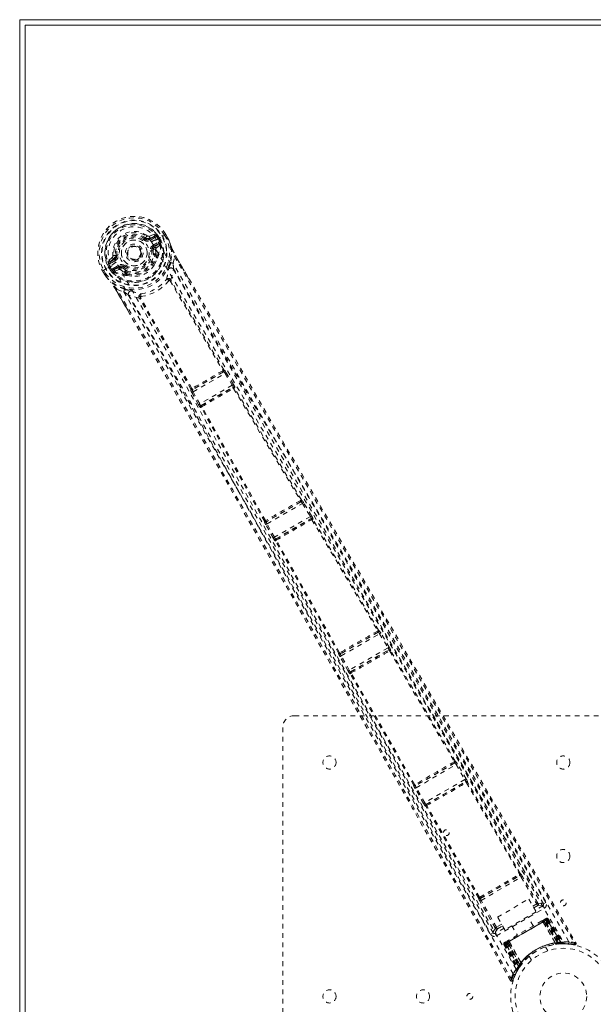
# Model space of a CAD drawing. Header units: inches. Extents: x 13.9 to 73.4, y 17.6 to 59.4.
# Tile 2 of 6: x 13.9 to 26.2, y 38.3 to 59.4. Entities that reach past the tile are written whole.
import ezdxf

# ---------------------------------------------------------------- set-up
doc = ezdxf.new("R2010")
doc.units = ezdxf.units.IN
doc.header["$MEASUREMENT"] = 0
doc.linetypes.add('SLD-Dashed', pattern=[0.075, 0.05, -0.025])
doc.linetypes.add('SLD-Solid', pattern=[0])

msp = doc.modelspace()

# ---------------------------------------------------------------- linework, layer by layer
at = {"color": 7, "linetype": 'SLD-Solid', "lineweight": 15}
for p, q in [((13.886, 59.364), (73.386, 59.364)), ((13.886, 17.614), (13.886, 59.364)), ((14.004, 17.732), (14.004, 59.246)), ((14.004, 59.246), (73.268, 59.246)), ((14.004, 59.246), (14.004, 17.732)), ((73.268, 59.246), (14.004, 59.246))]:
    msp.add_line(p, q, dxfattribs=at)
at = {"color": 7, "linetype": 'SLD-Dashed', "lineweight": 0}
for p, q in [((16.614, 54.746), (16.578, 54.699)), ((16.652, 54.691), (16.763, 54.731)), ((16.771, 54.778), (16.656, 54.739)), ((16.763, 54.731), (16.662, 54.673)), ((16.814, 54.661), (16.96, 54.745)), ((16.96, 54.745), (17.006, 54.772)), ((17.022, 54.692), (16.984, 54.759)), ((17.009, 54.774), (17.006, 54.772)), ((17.047, 54.704), (17.008, 54.773)), ((17.009, 54.774), (17.048, 54.706)), ((16.564, 54.679), (16.578, 54.699)), ((16.578, 54.699), (16.584, 54.694)), ((16.652, 54.691), (16.662, 54.673)), ((16.778, 54.706), (16.677, 54.647)), ((16.738, 54.542), (16.85, 54.606)), ((16.753, 54.516), (16.865, 54.58)), ((16.765, 54.494), (16.753, 54.516)), ((16.865, 54.58), (16.765, 54.494)), ((16.806, 54.483), (16.895, 54.56)), ((16.814, 54.661), (16.814, 54.661)), ((16.848, 54.68), (16.853, 54.683)), ((16.886, 54.614), (16.848, 54.68)), ((16.848, 54.68), (16.848, 54.68)), ((16.888, 54.621), (16.853, 54.683)), ((16.878, 54.698), (16.914, 54.635)), ((16.893, 54.6), (16.886, 54.614)), ((16.915, 54.634), (16.888, 54.621)), ((16.888, 54.62), (16.893, 54.6)), ((16.888, 54.62), (16.898, 54.596)), ((16.899, 54.574), (16.895, 54.56)), ((16.895, 54.56), (16.895, 54.56)), ((16.895, 54.56), (16.895, 54.56)), ((16.899, 54.574), (16.899, 54.578)), ((16.899, 54.574), (16.899, 54.574)), ((16.914, 54.635), (16.915, 54.634)), ((17.046, 54.706), (17.07, 54.661)), ((17.048, 54.706), (17.048, 54.706)), ((17.07, 54.665), (17.073, 54.661)), ((15.939, 54.33), (15.963, 54.333)), ((16.467, 54.467), (16.472, 54.458)), ((16.472, 54.458), (16.478, 54.445)), ((16.738, 54.431), (16.709, 54.427)), ((16.746, 54.335), (16.738, 54.431)), ((16.799, 54.305), (16.78, 54.339)), ((16.801, 54.348), (16.793, 54.45)), ((16.82, 54.314), (16.801, 54.348)), ((17.169, 54.158), (17.195, 54.305)), ((17.22, 54.321), (17.507, 53.824)), ((15.854, 54.107), (15.728, 54.034)), ((15.865, 54.282), (15.774, 54.202)), ((15.82, 54.087), (15.815, 54.084)), ((15.815, 54.084), (15.852, 54.023)), ((15.819, 54.186), (15.909, 54.262)), ((15.919, 54.244), (15.819, 54.186)), ((15.859, 54.021), (15.82, 54.087)), ((15.934, 54.219), (15.834, 54.16)), ((15.854, 54.107), (15.854, 54.107)), ((15.884, 54.048), (15.995, 54.113)), ((15.899, 54.022), (16.01, 54.087)), ((15.909, 54.262), (15.919, 54.244)), ((16.023, 54.065), (16.01, 54.087)), ((16.828, 54.291), (16.828, 54.269)), ((15.662, 53.996), (15.659, 53.994)), ((15.659, 53.994), (15.698, 53.927)), ((15.66, 53.995), (15.7, 53.927)), ((15.708, 54.023), (15.662, 53.996)), ((15.685, 54.009), (15.724, 53.942)), ((15.698, 53.927), (15.698, 53.927)), ((15.728, 54.034), (15.708, 54.023)), ((15.723, 53.887), (15.725, 53.883)), ((15.826, 54.007), (15.79, 54.069)), ((15.827, 54.006), (15.826, 54.007)), ((15.852, 54.022), (15.827, 54.006)), ((15.852, 54.022), (15.867, 54.008)), ((15.867, 54.008), (15.859, 54.021)), ((15.883, 53.991), (15.888, 53.99)), ((15.888, 53.99), (15.901, 53.986)), ((16.023, 54.065), (15.899, 54.022)), ((16.012, 54.025), (15.901, 53.986)), ((16.091, 54.057), (16.071, 54.068)), ((16.109, 54.081), (16.091, 54.057)), ((16.091, 54.057), (16.17, 54.002)), ((16.151, 53.928), (16.132, 53.961)), ((16.151, 53.975), (16.17, 53.942)), ((16.187, 53.899), (16.167, 53.909)), ((15.838, 53.749), (15.826, 53.763)), ((17.103, 53.781), (17.102, 53.782)), ((17.103, 53.781), (18.23, 51.868)), ((17.119, 53.807), (17.119, 53.807)), ((18.251, 51.878), (17.124, 53.79)), ((16.249, 53.059), (15.945, 53.585)), ((15.971, 53.599), (16.112, 53.547)), ((16.441, 53.416), (16.441, 53.416)), ((17.546, 51.47), (16.453, 53.403)), ((16.471, 53.417), (16.472, 53.417)), ((17.565, 51.484), (16.472, 53.417)), ((18.245, 51.837), (17.584, 51.455)), ((17.595, 51.41), (18.279, 51.805)), ((18.227, 51.861), (18.227, 51.861)), ((18.241, 51.836), (18.245, 51.837)), ((18.256, 51.879), (18.251, 51.878)), ((18.279, 51.805), (18.433, 51.554)), ((18.305, 51.82), (18.289, 51.844)), ((18.459, 51.569), (18.305, 51.82)), ((17.543, 51.467), (17.546, 51.47)), ((17.569, 51.396), (17.556, 51.421)), ((17.709, 51.136), (17.569, 51.396)), ((17.584, 51.455), (17.587, 51.458)), ((17.735, 51.151), (17.595, 51.41)), ((18.433, 51.554), (17.735, 51.151)), ((17.765, 51.116), (18.449, 51.511)), ((18.449, 51.511), (18.441, 51.502)), ((18.454, 51.483), (18.454, 51.483)), ((18.481, 51.491), (18.489, 51.5)), ((17.765, 51.078), (17.754, 51.076)), ((17.776, 51.118), (17.765, 51.116)), ((19.901, 49.059), (19.162, 48.632)), ((19.899, 49.059), (19.901, 49.059)), ((19.912, 49.101), (19.909, 49.1)), ((20.128, 48.761), (19.958, 49.041)), ((19.176, 48.588), (19.932, 49.025)), ((19.932, 49.025), (20.102, 48.745)), ((19.12, 48.644), (19.122, 48.646)), ((19.162, 48.632), (19.163, 48.634)), ((20.102, 48.745), (19.333, 48.301)), ((19.361, 48.265), (20.119, 48.703)), ((20.119, 48.703), (20.115, 48.698)), ((20.135, 48.677), (21.542, 46.306)), ((20.156, 48.687), (20.16, 48.693)), ((21.562, 46.316), (20.156, 48.687)), ((19.307, 48.287), (19.149, 48.574)), ((19.333, 48.301), (19.176, 48.588)), ((19.357, 48.226), (19.35, 48.225)), ((20.707, 45.822), (19.357, 48.226)), ((19.368, 48.266), (19.361, 48.265)), ((20.726, 45.835), (19.375, 48.239)), ((21.563, 46.316), (21.562, 46.316)), ((21.553, 46.275), (20.747, 45.81)), ((20.763, 45.767), (21.582, 46.24)), ((21.547, 46.273), (21.547, 46.273)), ((21.551, 46.275), (21.553, 46.275)), ((21.582, 46.24), (21.763, 45.937)), ((21.789, 45.952), (21.608, 46.255)), ((21.763, 45.937), (20.935, 45.459)), ((20.962, 45.423), (21.78, 45.895)), ((21.775, 45.889), (21.774, 45.889)), ((21.78, 45.895), (21.778, 45.891)), ((21.818, 45.88), (21.821, 45.884)), ((23.199, 43.518), (21.818, 45.88)), ((20.706, 45.821), (20.707, 45.822)), ((20.909, 45.444), (20.737, 45.752)), ((20.747, 45.81), (20.748, 45.811)), ((20.752, 45.813), (20.752, 45.814)), ((20.935, 45.459), (20.763, 45.767)), ((21.798, 45.87), (23.18, 43.508)), ((20.956, 45.382), (20.951, 45.382)), ((22.311, 43.006), (20.956, 45.382)), ((20.967, 45.423), (20.962, 45.423)), ((20.971, 45.425), (20.971, 45.425)), ((22.33, 43.018), (20.975, 45.395)), ((19.761, 44.489), (31.261, 44.489)), ((19.511, 32.739), (19.511, 44.239)), ((23.19, 43.478), (22.351, 42.993)), ((22.367, 42.95), (23.219, 43.443)), ((23.184, 43.475), (23.185, 43.476)), ((23.188, 43.477), (23.19, 43.478)), ((23.201, 43.519), (23.199, 43.518)), ((23.219, 43.443), (23.407, 43.123)), ((23.433, 43.138), (23.245, 43.458)), ((22.31, 43.004), (22.311, 43.006)), ((22.524, 42.613), (22.341, 42.936)), ((22.351, 42.993), (22.352, 42.995)), ((22.356, 42.997), (22.356, 42.997)), ((22.55, 42.628), (22.367, 42.95)), ((23.407, 43.123), (22.55, 42.628)), ((22.578, 42.592), (23.424, 43.081)), ((23.418, 43.075), (23.418, 43.075)), ((23.424, 43.081), (23.421, 43.077)), ((23.443, 43.056), (24.573, 41.103)), ((23.462, 43.066), (23.464, 43.07)), ((24.592, 41.113), (23.462, 43.066)), ((22.572, 42.552), (22.567, 42.552)), ((23.698, 40.597), (22.572, 42.552)), ((22.582, 42.593), (22.578, 42.592)), ((22.586, 42.595), (22.586, 42.594)), ((23.717, 40.608), (22.59, 42.564)), ((23.738, 40.585), (24.582, 41.072)), ((23.754, 40.542), (24.611, 41.037)), ((24.581, 41.072), (24.582, 41.072)), ((24.592, 41.113), (24.592, 41.113)), ((24.611, 41.037), (24.943, 40.467)), ((24.968, 40.482), (24.637, 41.052)), ((23.698, 40.596), (23.698, 40.597)), ((24.057, 39.955), (23.728, 40.527)), ((23.738, 40.585), (23.739, 40.586)), ((24.082, 39.97), (23.754, 40.542)), ((24.106, 40.186), (24.772, 40.57)), ((24.772, 40.57), (24.929, 40.298)), ((24.86, 40.419), (24.943, 40.467)), ((24.882, 40.38), (24.967, 40.429)), ((25.075, 40.425), (24.911, 40.33)), ((25.084, 40.468), (25.084, 40.469)), ((25.086, 40.466), (25.138, 40.496)), ((25.09, 40.456), (25.086, 40.466)), ((25.089, 40.456), (25.086, 40.465)), ((24.082, 39.782), (25.105, 40.373)), ((24.929, 40.298), (24.263, 39.914)), ((24.867, 39.994), (24.751, 40.195)), ((24.194, 40.034), (24.082, 39.97)), ((24.103, 39.93), (24.216, 39.995)), ((24.263, 39.914), (24.106, 40.186)), ((24.273, 39.618), (25.152, 40.125)), ((25.141, 40.119), (24.285, 39.624)), ((24.301, 39.634), (25.125, 40.109)), ((24.413, 40), (24.529, 39.799)), ((25.118, 40.139), (25.071, 40.112)), ((25.076, 40.081), (25.073, 40.08)), ((25.338, 39.63), (25.073, 40.08)), ((25.076, 40.081), (25.343, 39.63)), ((25.1, 40.095), (25.101, 40.096)), ((25.392, 39.627), (25.1, 40.095)), ((25.159, 40.129), (25.101, 40.096)), ((25.101, 40.096), (25.393, 39.627)), ((25.396, 39.64), (25.125, 40.109)), ((25.141, 40.119), (25.175, 40.138)), ((25.141, 40.119), (25.417, 39.642)), ((25.153, 40.125), (25.432, 39.643)), ((25.471, 39.628), (25.157, 40.132)), ((25.159, 40.129), (25.47, 39.631)), ((25.186, 40.145), (25.175, 40.138)), ((25.175, 40.138), (25.492, 39.631)), ((25.186, 40.145), (25.508, 39.631)), ((23.959, 39.816), (24.011, 39.846)), ((24.009, 39.849), (24.01, 39.848)), ((24.011, 39.846), (24.018, 39.837)), ((24.012, 39.845), (24.019, 39.837)), ((24.245, 39.946), (24.052, 39.834)), ((24.239, 39.598), (24.273, 39.618)), ((24.251, 39.605), (24.239, 39.598)), ((24.239, 39.598), (24.524, 39.063)), ((24.251, 39.605), (24.532, 39.077)), ((24.265, 39.617), (24.545, 39.093)), ((24.325, 39.647), (24.267, 39.614)), ((24.267, 39.614), (24.543, 39.095)), ((24.551, 39.135), (24.273, 39.618)), ((24.325, 39.681), (24.278, 39.654)), ((24.285, 39.624), (24.56, 39.147)), ((24.301, 39.634), (24.572, 39.164)), ((24.325, 39.647), (24.326, 39.648)), ((24.584, 39.16), (24.325, 39.647)), ((24.326, 39.648), (24.585, 39.161)), ((24.352, 39.663), (24.349, 39.662)), ((24.607, 39.205), (24.349, 39.662)), ((24.352, 39.663), (24.609, 39.209)), ((25.338, 39.63), (25.343, 39.63)), ((25.348, 39.605), (25.354, 39.606)), ((25.393, 39.627), (25.392, 39.627)), ((25.393, 39.627), (25.47, 39.631)), ((25.396, 39.64), (25.399, 39.611)), ((25.417, 39.613), (25.419, 39.613)), ((25.419, 39.613), (25.421, 39.613)), ((25.421, 39.613), (25.496, 39.617)), ((25.431, 39.614), (25.434, 39.614)), ((25.492, 39.631), (25.508, 39.631)), ((25.51, 39.618), (25.525, 39.618)), ((25.517, 39.617), (25.533, 39.617)), ((25.748, 39.591), (25.623, 39.607)), ((25.179, 39.464), (25.13, 39.548)), ((24.543, 39.095), (24.584, 39.16)), ((24.595, 39.147), (24.572, 39.164)), ((24.585, 39.161), (24.584, 39.16)), ((24.615, 39.171), (24.595, 39.143)), ((24.607, 39.205), (24.609, 39.209)), ((24.784, 39.348), (24.832, 39.264)), ((24.486, 38.958), (24.437, 38.835)), ((24.478, 38.942), (24.487, 38.965)), ((24.546, 39.072), (24.489, 38.966)), ((24.524, 39.063), (24.532, 39.077)), ((24.524, 39.034), (24.531, 39.048)), ((24.542, 39.066), (24.582, 39.129)), ((24.575, 39.118), (24.551, 39.135)), ((24.582, 39.129), (24.583, 39.13)), ((24.585, 39.132), (24.583, 39.131)), ((24.383, 38.829), (24.409, 38.844))]:
    msp.add_line(p, q, dxfattribs=at)
at = {"color": 7, "linetype": 'SLD-Dashed', "lineweight": 0, "flags": 128}
for points in [[(16.704, 54.618), (16.658, 54.683), (16.598, 54.738), (16.528, 54.778), (16.449, 54.803), (16.366, 54.813), (16.282, 54.806), (16.2, 54.785), (16.123, 54.749), (16.054, 54.7), (15.994, 54.64), (15.946, 54.57), (15.913, 54.494), (15.896, 54.413), (15.896, 54.332), (15.913, 54.253), (15.947, 54.181)], [(16.778, 54.706), (16.775, 54.71), (16.772, 54.715), (16.77, 54.72), (16.768, 54.724), (16.766, 54.727), (16.764, 54.729), (16.763, 54.731), (16.763, 54.731)], [(16.806, 54.742), (16.796, 54.721), (16.778, 54.706)], [(16.984, 54.759), (16.989, 54.762), (16.995, 54.765), (16.999, 54.768), (17.003, 54.77), (17.007, 54.772), (17.009, 54.773), (17.01, 54.774), (17.009, 54.774)], [(16.546, 54.656), (16.549, 54.66), (16.552, 54.664), (16.555, 54.669), (16.558, 54.672), (16.56, 54.675), (16.562, 54.677), (16.563, 54.679), (16.564, 54.679)], [(16.677, 54.647), (16.674, 54.652), (16.671, 54.657), (16.669, 54.661), (16.667, 54.665), (16.665, 54.669), (16.663, 54.671), (16.662, 54.673), (16.662, 54.673)], [(16.704, 54.618), (17.68, 52.946), (18.673, 51.28), (19.672, 49.614), (20.67, 47.946), (21.662, 46.272), (22.953, 44.072), (24.234, 41.864), (25.509, 39.652)], [(16.738, 54.542), (16.741, 54.537), (16.744, 54.532), (16.746, 54.527), (16.748, 54.523), (16.75, 54.52), (16.752, 54.518), (16.753, 54.516), (16.753, 54.516)], [(25.631, 39.658), (24.411, 41.775), (23.187, 43.887), (21.955, 45.994), (20.713, 48.092), (19.733, 49.736), (18.751, 51.376), (17.775, 53.016), (16.814, 54.661)], [(16.85, 54.606), (16.867, 54.613), (16.886, 54.614)], [(16.865, 54.58), (16.864, 54.581), (16.864, 54.582), (16.862, 54.585), (16.86, 54.588), (16.858, 54.592), (16.855, 54.596), (16.853, 54.601), (16.85, 54.606)], [(16.888, 54.621), (16.888, 54.62), (16.888, 54.62)], [(17.022, 54.692), (17.027, 54.694), (17.033, 54.697), (17.038, 54.7), (17.042, 54.702), (17.045, 54.704), (17.047, 54.706), (17.048, 54.706), (17.048, 54.706)], [(17.072, 54.661), (17.072, 54.659), (17.072, 54.659), (17.071, 54.659), (17.07, 54.66), (17.065, 54.667), (17.062, 54.67), (17.061, 54.671), (17.059, 54.671), (17.055, 54.67), (17.054, 54.67), (17.052, 54.67), (17.05, 54.671), (17.045, 54.676), (17.042, 54.68), (17.038, 54.682), (17.03, 54.686), (17.025, 54.688), (17.022, 54.691)], [(17.07, 54.665), (17.103, 54.582), (17.126, 54.513)], [(17.13, 54.503), (17.107, 54.575), (17.072, 54.661)], [(17.126, 54.513), (17.133, 54.494), (17.143, 54.472)], [(17.13, 54.503), (17.128, 54.508), (17.126, 54.513)], [(15.993, 54.336), (15.987, 54.336), (15.982, 54.335), (15.977, 54.334), (15.972, 54.334), (15.969, 54.333), (15.966, 54.333), (15.964, 54.333), (15.963, 54.333)], [(16.68, 54.424), (16.685, 54.424), (16.691, 54.425), (16.696, 54.426), (16.7, 54.426), (16.704, 54.427), (16.707, 54.427), (16.709, 54.427), (16.709, 54.427)], [(16.793, 54.45), (16.796, 54.472), (16.806, 54.483)], [(16.82, 54.314), (16.828, 54.292), (16.828, 54.291)], [(17.13, 54.503), (17.138, 54.328), (17.112, 54.172)], [(17.143, 54.472), (17.166, 54.423), (17.22, 54.321)], [(17.22, 54.321), (17.221, 54.321), (17.22, 54.32), (17.218, 54.319), (17.215, 54.317), (17.211, 54.315), (17.207, 54.312), (17.201, 54.309), (17.195, 54.305)], [(17.195, 54.305), (17.86, 53.147), (18.537, 51.974), (19.228, 50.782), (19.895, 49.636), (20.583, 48.456), (21.272, 47.277), (21.929, 46.154), (22.512, 45.158), (22.919, 44.463), (23.589, 43.32), (24.166, 42.334), (24.717, 41.393), (25.246, 40.489), (25.755, 39.621)], [(17.505, 53.822), (17.384, 54.032), (17.219, 54.32)], [(15.834, 54.16), (15.811, 54.153), (15.788, 54.154)], [(15.819, 54.186), (15.819, 54.186), (15.82, 54.184), (15.821, 54.182), (15.823, 54.178), (15.825, 54.174), (15.828, 54.17), (15.831, 54.165), (15.834, 54.16)], [(24.439, 38.97), (23.215, 41.084), (21.998, 43.201), (20.79, 45.321), (19.593, 47.446), (18.66, 49.117), (17.73, 50.787), (16.798, 52.452), (15.854, 54.107)], [(15.934, 54.219), (15.932, 54.223), (15.929, 54.228), (15.926, 54.233), (15.924, 54.237), (15.922, 54.24), (15.921, 54.242), (15.92, 54.244), (15.919, 54.244)], [(24.505, 39.072), (23.284, 41.182), (22.07, 43.294), (20.866, 45.411), (19.674, 47.531), (18.745, 49.2), (17.819, 50.867), (16.889, 52.529), (15.947, 54.181)], [(15.995, 54.113), (15.998, 54.108), (16.001, 54.103), (16.004, 54.099), (16.006, 54.095), (16.008, 54.092), (16.009, 54.089), (16.01, 54.087), (16.01, 54.087)], [(16.127, 54.104), (16.123, 54.1), (16.12, 54.096), (16.117, 54.091), (16.114, 54.088), (16.112, 54.085), (16.11, 54.083), (16.109, 54.081), (16.109, 54.081)], [(16.762, 54.121), (16.793, 54.173), (16.828, 54.269)], [(25.138, 40.496), (24.829, 41.024), (24.502, 41.582), (24.158, 42.171), (23.795, 42.79), (23.42, 43.43), (23.37, 43.516), (23.319, 43.603), (23.268, 43.69), (23.217, 43.777), (23.165, 43.865), (23.1, 43.976), (22.906, 44.308), (22.732, 44.604), (22.58, 44.864), (22.45, 45.086), (22.378, 45.209), (22.315, 45.317), (22.26, 45.41), (22.214, 45.489), (22.177, 45.552), (22.149, 45.601), (22.083, 45.714), (21.994, 45.864), (21.73, 46.315), (21.487, 46.731), (21.371, 46.929), (21.26, 47.119), (21.155, 47.299), (21.023, 47.523), (20.891, 47.75), (20.762, 47.97), (20.636, 48.185), (20.072, 49.151), (19.472, 50.18), (18.899, 51.165), (18.319, 52.164), (17.737, 53.171), (17.169, 54.158)], [(15.659, 53.994), (15.659, 53.994), (15.66, 53.994), (15.662, 53.996), (15.665, 53.997), (15.669, 54), (15.674, 54.002), (15.679, 54.005), (15.685, 54.009)], [(15.724, 53.942), (15.718, 53.939), (15.713, 53.935), (15.708, 53.932), (15.704, 53.93), (15.701, 53.929), (15.699, 53.927), (15.698, 53.927), (15.698, 53.927)], [(15.724, 53.942), (15.725, 53.937), (15.723, 53.923), (15.724, 53.919), (15.726, 53.914), (15.727, 53.91), (15.728, 53.908), (15.727, 53.906), (15.725, 53.903), (15.722, 53.9), (15.722, 53.899), (15.722, 53.897), (15.723, 53.893), (15.727, 53.885), (15.727, 53.884), (15.727, 53.883), (15.726, 53.882), (15.725, 53.883)], [(15.723, 53.887), (15.778, 53.817), (15.826, 53.763)], [(15.725, 53.883), (15.782, 53.81), (15.833, 53.754)], [(15.852, 54.022), (15.852, 54.022), (15.852, 54.022)], [(15.859, 54.021), (15.869, 54.037), (15.884, 54.048)], [(15.884, 54.048), (15.886, 54.043), (15.889, 54.039), (15.892, 54.034), (15.894, 54.03), (15.896, 54.027), (15.897, 54.025), (15.898, 54.023), (15.899, 54.022)], [(16.047, 54.019), (16.027, 54.027), (16.012, 54.025)], [(16.132, 53.961), (16.091, 53.986), (16.047, 54.019)], [(16.167, 53.909), (16.166, 53.91), (16.151, 53.928)], [(16.187, 53.899), (16.287, 53.88), (16.348, 53.882)], [(17.074, 54.048), (17.07, 54.035), (17.068, 54.027)], [(17.119, 53.807), (17.153, 53.918), (17.174, 54.031)], [(25.086, 40.466), (23.102, 43.855), (21.118, 47.243), (19.139, 50.633), (17.174, 54.031)], [(15.826, 53.763), (15.829, 53.758), (15.833, 53.754)], [(16.129, 53.604), (15.98, 53.66), (15.833, 53.754)], [(17.119, 53.807), (17.112, 53.815), (17.104, 53.821), (17.095, 53.823), (17.087, 53.821), (17.08, 53.817), (17.076, 53.809), (17.074, 53.799), (17.075, 53.788)], [(17.507, 53.824), (19.344, 50.641), (21.486, 46.971), (23.633, 43.303), (25.781, 39.636)], [(15.945, 53.585), (15.945, 53.584), (15.946, 53.585), (15.949, 53.586), (15.952, 53.588), (15.955, 53.59), (15.96, 53.592), (15.966, 53.595), (15.971, 53.599)], [(15.947, 53.585), (16.087, 53.345), (16.207, 53.138), (16.253, 53.06)], [(24.409, 38.844), (23.946, 39.657), (23.465, 40.501), (22.966, 41.378), (22.586, 42.046), (22.536, 42.135), (22.485, 42.224), (22.434, 42.313), (22.383, 42.403), (22.332, 42.493), (22.27, 42.601), (22.089, 42.92), (21.923, 43.211), (21.773, 43.475), (21.639, 43.711), (21.388, 44.152), (21.168, 44.538), (20.843, 45.109), (20.546, 45.63), (20.278, 46.101), (19.977, 46.629), (19.67, 47.168), (19.076, 48.208), (18.442, 49.316), (17.829, 50.385), (17.211, 51.46), (16.585, 52.543), (15.971, 53.599)], [(16.112, 53.547), (16.493, 52.892), (16.89, 52.204), (17.305, 51.485), (17.736, 50.733), (18.16, 49.995), (18.516, 49.372), (18.856, 48.777), (19.221, 48.138), (19.61, 47.455), (19.73, 47.246), (19.851, 47.032), (19.975, 46.815), (20.083, 46.626), (20.17, 46.472), (20.262, 46.311), (20.358, 46.143), (20.458, 45.966), (20.661, 45.611), (20.879, 45.228), (21.112, 44.818), (21.158, 44.737), (21.169, 44.717), (21.178, 44.702), (21.189, 44.682), (21.204, 44.657), (21.221, 44.626), (21.242, 44.59), (21.314, 44.463), (21.41, 44.295), (21.509, 44.12), (21.625, 43.916), (21.758, 43.683), (21.814, 43.584), (21.874, 43.48), (21.935, 43.371), (22, 43.258), (22.041, 43.186), (22.08, 43.116), (22.493, 42.391), (22.891, 41.692), (23.268, 41.029), (23.624, 40.404), (23.959, 39.816)], [(16.441, 53.416), (16.328, 53.441), (16.22, 53.48)], [(16.22, 53.48), (18.18, 50.08), (20.127, 46.67), (22.069, 43.258), (24.011, 39.846)], [(16.255, 53.575), (16.268, 53.572), (16.276, 53.57)], [(16.479, 53.444), (16.47, 53.451), (16.461, 53.454), (16.452, 53.454), (16.445, 53.451), (16.439, 53.444), (16.437, 53.436), (16.437, 53.426), (16.441, 53.416)], [(24.383, 38.829), (22.28, 42.522), (20.178, 46.216), (18.07, 49.905), (16.249, 53.059)], [(18.227, 51.861), (18.228, 51.861), (18.229, 51.862), (18.23, 51.864), (18.23, 51.868)], [(18.241, 51.836), (18.247, 51.841), (18.25, 51.846), (18.252, 51.852), (18.251, 51.857), (18.248, 51.862), (18.243, 51.866), (18.237, 51.868), (18.23, 51.868)], [(18.279, 51.805), (18.288, 51.81), (18.296, 51.815), (18.302, 51.819), (18.305, 51.82)], [(18.433, 51.554), (18.438, 51.557), (18.442, 51.559), (18.447, 51.562), (18.45, 51.564), (18.453, 51.566), (18.456, 51.567), (18.458, 51.569), (18.459, 51.569)], [(17.565, 51.484), (17.561, 51.478), (17.56, 51.471), (17.561, 51.465), (17.563, 51.46), (17.568, 51.457), (17.574, 51.455), (17.58, 51.456), (17.587, 51.458)], [(17.565, 51.484), (17.569, 51.482), (17.571, 51.482), (17.572, 51.482), (17.573, 51.483)], [(17.569, 51.396), (17.572, 51.397), (17.578, 51.4), (17.586, 51.405), (17.595, 51.41)], [(18.46, 51.482), (18.463, 51.487), (18.464, 51.492), (18.464, 51.497), (18.462, 51.501), (18.458, 51.504), (18.453, 51.505), (18.447, 51.504), (18.441, 51.502)], [(18.46, 51.482), (19.174, 50.287), (19.889, 49.091)], [(19.909, 49.1), (19.195, 50.296), (18.481, 51.491)], [(17.709, 51.136), (17.71, 51.137), (17.712, 51.138), (17.715, 51.139), (17.718, 51.141), (17.722, 51.143), (17.726, 51.146), (17.731, 51.148), (17.735, 51.151)], [(19.122, 48.646), (18.443, 49.863), (17.765, 51.078)], [(17.776, 51.118), (17.771, 51.114), (17.768, 51.11), (17.766, 51.105), (17.767, 51.1), (17.769, 51.096), (17.773, 51.093), (17.778, 51.092), (17.784, 51.092)], [(17.787, 51.098), (17.786, 51.097), (17.785, 51.097), (17.785, 51.095), (17.784, 51.092)], [(19.141, 48.659), (18.462, 49.876), (17.784, 51.092)], [(19.886, 49.083), (19.887, 49.084), (19.888, 49.085), (19.889, 49.087), (19.889, 49.091)], [(19.899, 49.059), (19.904, 49.063), (19.908, 49.069), (19.91, 49.075), (19.909, 49.08), (19.907, 49.085), (19.902, 49.089), (19.896, 49.091), (19.889, 49.091)], [(19.932, 49.025), (19.941, 49.031), (19.949, 49.036), (19.955, 49.039), (19.958, 49.041)], [(19.956, 49.04), (19.95, 49.053), (19.947, 49.057)], [(19.141, 48.659), (19.137, 48.653), (19.136, 48.646), (19.137, 48.641), (19.139, 48.636), (19.144, 48.632), (19.15, 48.631), (19.157, 48.632), (19.163, 48.634)], [(20.102, 48.745), (20.107, 48.748), (20.111, 48.751), (20.116, 48.754), (20.119, 48.756), (20.122, 48.758), (20.125, 48.759), (20.127, 48.76), (20.128, 48.761)], [(20.135, 48.677), (20.139, 48.683), (20.14, 48.688), (20.139, 48.693), (20.137, 48.697), (20.132, 48.7), (20.127, 48.701), (20.121, 48.7), (20.115, 48.698)], [(19.141, 48.591), (19.143, 48.587), (19.151, 48.575)], [(19.149, 48.574), (19.152, 48.576), (19.158, 48.579), (19.167, 48.583), (19.176, 48.588)], [(19.307, 48.287), (19.308, 48.288), (19.31, 48.288), (19.312, 48.29), (19.315, 48.292), (19.319, 48.294), (19.324, 48.296), (19.328, 48.299), (19.333, 48.301)], [(19.368, 48.266), (19.363, 48.262), (19.359, 48.257), (19.357, 48.252), (19.358, 48.247), (19.36, 48.243), (19.364, 48.24), (19.369, 48.239), (19.375, 48.239)], [(19.378, 48.245), (19.377, 48.244), (19.376, 48.244), (19.376, 48.242), (19.375, 48.239)], [(21.539, 46.299), (21.54, 46.299), (21.541, 46.3), (21.542, 46.302), (21.542, 46.306)], [(21.551, 46.275), (21.557, 46.279), (21.561, 46.284), (21.562, 46.29), (21.562, 46.295), (21.559, 46.3), (21.555, 46.304), (21.549, 46.306), (21.542, 46.306)], [(21.582, 46.24), (21.591, 46.245), (21.6, 46.25), (21.606, 46.254), (21.608, 46.255)], [(21.606, 46.254), (21.601, 46.267), (21.598, 46.271)], [(21.763, 45.937), (21.768, 45.94), (21.772, 45.943), (21.777, 45.945), (21.78, 45.947), (21.784, 45.949), (21.786, 45.951), (21.788, 45.952), (21.789, 45.952)], [(21.799, 45.87), (21.802, 45.876), (21.803, 45.881), (21.802, 45.886), (21.799, 45.89), (21.795, 45.893), (21.79, 45.894), (21.784, 45.893), (21.778, 45.891)], [(20.726, 45.835), (20.722, 45.829), (20.721, 45.823), (20.722, 45.817), (20.725, 45.812), (20.729, 45.809), (20.735, 45.808), (20.742, 45.808), (20.748, 45.811)], [(20.726, 45.835), (20.729, 45.833), (20.731, 45.833), (20.732, 45.833), (20.733, 45.833)], [(20.728, 45.769), (20.731, 45.764), (20.739, 45.753)], [(20.737, 45.752), (20.739, 45.753), (20.745, 45.757), (20.754, 45.762), (20.763, 45.767)], [(21.799, 45.87), (21.795, 45.872), (21.793, 45.872), (21.793, 45.872), (21.792, 45.871)], [(20.909, 45.444), (20.909, 45.445), (20.911, 45.446), (20.914, 45.447), (20.917, 45.449), (20.921, 45.451), (20.925, 45.453), (20.93, 45.456), (20.935, 45.459)], [(20.967, 45.423), (20.962, 45.419), (20.959, 45.414), (20.957, 45.409), (20.957, 45.404), (20.959, 45.4), (20.963, 45.397), (20.968, 45.395), (20.975, 45.395)], [(20.977, 45.401), (20.976, 45.401), (20.976, 45.4), (20.975, 45.398), (20.975, 45.395)], [(24.798, 40.959), (24.574, 41.341), (24.286, 41.833), (24.017, 42.292), (23.768, 42.717), (23.543, 43.102), (23.337, 43.454), (23.15, 43.773), (22.982, 44.06), (22.752, 44.452), (22.602, 44.708)], [(23.177, 43.501), (23.178, 43.502), (23.179, 43.503), (23.179, 43.504), (23.18, 43.509)], [(23.188, 43.477), (23.194, 43.482), (23.198, 43.487), (23.2, 43.492), (23.199, 43.498), (23.197, 43.503), (23.192, 43.506), (23.187, 43.508), (23.18, 43.509)], [(23.219, 43.443), (23.228, 43.448), (23.237, 43.453), (23.243, 43.456), (23.245, 43.458)], [(23.243, 43.457), (23.239, 43.467), (23.237, 43.471)], [(22.329, 43.018), (22.326, 43.012), (22.325, 43.006), (22.326, 43), (22.329, 42.996), (22.333, 42.992), (22.339, 42.991), (22.346, 42.992), (22.352, 42.995)], [(22.329, 43.018), (22.333, 43.016), (22.335, 43.016), (22.336, 43.016), (22.337, 43.016)], [(22.333, 42.949), (22.335, 42.946), (22.343, 42.937)], [(22.341, 42.936), (22.343, 42.937), (22.349, 42.94), (22.358, 42.945), (22.367, 42.95)], [(23.407, 43.123), (23.412, 43.126), (23.416, 43.128), (23.421, 43.131), (23.424, 43.133), (23.428, 43.135), (23.43, 43.137), (23.432, 43.138), (23.433, 43.138)], [(23.443, 43.056), (23.446, 43.062), (23.447, 43.067), (23.446, 43.072), (23.443, 43.077), (23.439, 43.079), (23.433, 43.08), (23.427, 43.08), (23.421, 43.077)], [(23.443, 43.056), (23.439, 43.058), (23.437, 43.058), (23.436, 43.058), (23.436, 43.057)], [(22.524, 42.613), (22.525, 42.614), (22.526, 42.615), (22.529, 42.616), (22.532, 42.618), (22.536, 42.62), (22.54, 42.623), (22.545, 42.625), (22.55, 42.628)], [(22.582, 42.593), (22.577, 42.589), (22.574, 42.584), (22.572, 42.579), (22.572, 42.574), (22.574, 42.569), (22.578, 42.566), (22.583, 42.564), (22.59, 42.564)], [(22.592, 42.57), (22.592, 42.57), (22.591, 42.569), (22.59, 42.568), (22.59, 42.564)], [(23.724, 40.607), (23.934, 40.728), (24.147, 40.851), (24.361, 40.975), (24.57, 41.095)], [(23.742, 40.588), (23.844, 40.647), (23.947, 40.706), (24.051, 40.766), (24.154, 40.826), (24.25, 40.881), (24.345, 40.936), (24.436, 40.989), (24.507, 41.029), (24.577, 41.07)], [(24.581, 41.072), (24.587, 41.076), (24.59, 41.081), (24.592, 41.087), (24.592, 41.092), (24.589, 41.097), (24.585, 41.1), (24.579, 41.102), (24.573, 41.103)], [(24.611, 41.037), (24.62, 41.043), (24.629, 41.047), (24.635, 41.051), (24.637, 41.052)], [(23.717, 40.608), (23.714, 40.602), (23.713, 40.597), (23.713, 40.591), (23.716, 40.587), (23.72, 40.584), (23.726, 40.582), (23.732, 40.583), (23.739, 40.586)], [(23.717, 40.608), (23.72, 40.607), (23.722, 40.606), (23.723, 40.607), (23.724, 40.607)], [(23.728, 40.527), (23.729, 40.528), (23.731, 40.529), (23.733, 40.53), (23.736, 40.532), (23.74, 40.534), (23.745, 40.537), (23.749, 40.539), (23.754, 40.542)], [(24.968, 40.482), (24.966, 40.48), (24.96, 40.477), (24.952, 40.472), (24.943, 40.467)], [(24.967, 40.429), (25.041, 40.438), (25.075, 40.425)], [(25.086, 40.466), (25.052, 40.479), (24.977, 40.469)], [(25.105, 40.373), (25.094, 40.393), (25.084, 40.409), (25.078, 40.421), (25.075, 40.425)], [(25.053, 40.101), (24.877, 40), (24.698, 39.897), (24.52, 39.794), (24.344, 39.692)], [(25.073, 40.08), (24.895, 39.976), (24.713, 39.872), (24.531, 39.767), (24.352, 39.663)], [(25.059, 40.105), (25.059, 40.105), (25.057, 40.104), (25.056, 40.103), (25.053, 40.102)], [(25.053, 40.102), (25.057, 40.102), (25.063, 40.098), (25.07, 40.09), (25.076, 40.081)], [(25.1, 40.095), (25.097, 40.093), (25.092, 40.091), (25.085, 40.086), (25.076, 40.081)], [(25.11, 40.134), (25.112, 40.135), (25.113, 40.136), (25.116, 40.138)], [(25.125, 40.109), (25.132, 40.113), (25.138, 40.117), (25.144, 40.121), (25.15, 40.124), (25.154, 40.126), (25.157, 40.128), (25.158, 40.129), (25.159, 40.129)], [(25.134, 40.148), (25.134, 40.148), (25.132, 40.147), (25.129, 40.145), (25.126, 40.144)], [(25.153, 40.125), (25.166, 40.133), (25.177, 40.139), (25.181, 40.142), (25.184, 40.144), (25.186, 40.145)], [(24.011, 39.846), (24.017, 39.882), (24.063, 39.941)], [(24.052, 39.834), (24.058, 39.871), (24.103, 39.93)], [(24.052, 39.834), (24.053, 39.833), (24.055, 39.83), (24.058, 39.825), (24.061, 39.819), (24.066, 39.811), (24.071, 39.802), (24.076, 39.792), (24.082, 39.782)], [(24.057, 39.955), (24.059, 39.957), (24.065, 39.96), (24.073, 39.964), (24.082, 39.97)], [(24.285, 39.624), (24.272, 39.617), (24.261, 39.611), (24.254, 39.607), (24.251, 39.605)], [(24.271, 39.65), (24.267, 39.648), (24.265, 39.646), (24.263, 39.645), (24.262, 39.645)], [(24.267, 39.614), (24.267, 39.614), (24.269, 39.615), (24.272, 39.617), (24.276, 39.619), (24.281, 39.622), (24.287, 39.626), (24.294, 39.63), (24.301, 39.634)], [(24.349, 39.662), (24.341, 39.657), (24.333, 39.653), (24.328, 39.65), (24.326, 39.648)], [(24.343, 39.692), (24.341, 39.69), (24.339, 39.689), (24.338, 39.688), (24.337, 39.688)], [(24.349, 39.662), (24.347, 39.667), (24.345, 39.672), (24.343, 39.677), (24.342, 39.681), (24.341, 39.685), (24.341, 39.688), (24.342, 39.69), (24.343, 39.692)], [(25.206, 39.574), (25.194, 39.571), (25.182, 39.567)], [(25.354, 39.606), (25.353, 39.606), (25.351, 39.607), (25.35, 39.609), (25.348, 39.612), (25.347, 39.616), (25.345, 39.62), (25.344, 39.625), (25.343, 39.63)], [(25.585, 39.611), (25.543, 39.616), (25.357, 39.605)], [(25.533, 39.617), (25.531, 39.617), (25.53, 39.617)], [(25.749, 39.595), (25.757, 39.595), (25.765, 39.597), (25.772, 39.6), (25.778, 39.605), (25.783, 39.612), (25.785, 39.619), (25.784, 39.627), (25.782, 39.634)], [(25.781, 39.636), (25.78, 39.636), (25.779, 39.635), (25.773, 39.631), (25.765, 39.627), (25.76, 39.624), (25.755, 39.621)], [(24.622, 39.183), (24.622, 39.184), (24.622, 39.186), (24.621, 39.189), (24.619, 39.192), (24.617, 39.195), (24.614, 39.198), (24.611, 39.202), (24.607, 39.205)], [(24.565, 39.103), (24.57, 39.112), (24.573, 39.12)]]:
    msp.add_lwpolyline(points, dxfattribs=at)
at = {"color": 7, "linetype": 'SLD-Dashed', "lineweight": 0}
for centre, radius in [((16.336, 54.38), 0.7), ((16.336, 54.38), 0.69), ((16.336, 54.38), 0.623), ((16.336, 54.38), 0.32), ((16.336, 54.38), 0.275), ((16.336, 54.38), 0.188), ((16.336, 54.38), 0.157), ((16.336, 54.38), 0.142), ((16.336, 54.38), 0.14), ((16.336, 54.38), 0.138), ((20.511, 43.489), 0.141), ((25.511, 43.489), 0.141), ((23.011, 41.989), 0.0625), ((25.511, 41.489), 0.141), ((25.511, 40.489), 0.0625), ((25.511, 38.489), 1.125), ((25.511, 38.489), 1.03), ((25.511, 38.489), 0.5), ((20.511, 38.489), 0.141), ((22.511, 38.489), 0.141), ((23.511, 38.489), 0.0625)]:
    msp.add_circle(centre, radius, dxfattribs=at)
for centre, radius, start, end in [((16.336, 54.38), 0.78, 30, 209.6863), ((16.336, 54.38), 0.78, 30.3208, 209.6784), ((16.336, 54.38), 0.75, 30.3209, 209.679), ((16.336, 54.38), 0.629, 30.4095, 209.5861), ((16.336, 54.38), 0.599, 30.4095, 209.5861), ((16.334, 54.384), 0.554, 30.0504, 209.9569), ((16.336, 54.38), 0.459, 52.774, 187.226), ((16.336, 54.38), 0.4, 52.774, 187.226), ((16.336, 54.38), 0.376, 52.774, 187.226), ((16.336, 54.38), 0.346, 52.774, 187.2258), ((16.642, 54.782), 0.0457, 232.6603, 288.5142), ((16.636, 54.717), 0.0301, 301.4474, 47.6272), ((16.749, 54.758), 0.0299, 298.0484, 42.1087), ((16.643, 54.616), 0.206, 37.6635, 51.6544), ((16.336, 54.38), 0.593, 30.4056, 37.6091), ((16.336, 54.38), 0.753, 215.5815, 24.4204), ((16.336, 54.38), 0.788, 219.1184, 20.8816), ((16.336, 54.38), 0.632, 216.2981, 23.7019), ((16.336, 54.38), 0.602, 216.4998, 19.3934), ((16.336, 54.38), 0.275, 359.9998, 180.0002), ((16.618, 54.75), 0.119, 232.773, 300.0003), ((16.618, 54.75), 0.089, 232.774, 300), ((16.621, 54.756), 0.0716, 238.9498, 295.1678), ((16.798, 54.439), 0.119, 119.9998, 187.2271), ((16.889, 54.311), 0.358, 102.1156, 121.0946), ((16.798, 54.439), 0.089, 120, 187.226), ((16.461, 54.558), 0.434, 325.8006, 0.1521), ((16.418, 54.525), 0.483, 327.9637, 5.8047), ((16.881, 54.554), 0.0305, 52.2061, 120.9902), ((16.793, 54.561), 0.107, 9.3771, 21.8119), ((16.355, 54.3), 0.803, 27.0437, 30.3878), ((15.835, 54.316), 0.0456, 311.408, 7.4167), ((16.556, 49.228), 5.139, 96.8954, 97.557), ((15.869, 54.321), 0.0714, 304.7389, 7.1478), ((15.875, 54.322), 0.089, 300, 7.226), ((15.875, 54.322), 0.119, 299.9993, 7.2276), ((16.336, 54.38), 0.275, 179.9999, 0.0001), ((16.336, 54.38), 0.376, 232.774, 7.226), ((16.336, 54.38), 0.346, 232.7741, 7.226), ((16.331, 54.389), 0.451, 246.3983, 353.6016), ((16.338, 54.376), 0.41, 245.7179, 354.3037), ((16.802, 54.441), 0.0647, 124.722, 188.8808), ((16.769, 54.43), 0.031, 40.0017, 178.1899), ((16.776, 54.33), 0.0305, 35.9494, 169.0185), ((16.767, 54.294), 0.0466, 74.3487, 116.1394), ((16.78, 54.468), 0.0299, 30.8824, 118.9027), ((16.819, 54.275), 0.0744, 103.7113, 121.8453), ((16.838, 54.242), 0.0746, 103.7637, 121.8369), ((16.771, 54.29), 0.0316, 344.5885, 29.2935), ((20.761, 55.598), 3.793, 196.7748, 199.9177), ((19.951, 55.784), 3.1, 205.0402, 208.2122), ((15.803, 54.212), 0.0299, 197.8947, 301.9498), ((15.978, 54.232), 0.206, 188.3425, 202.344), ((16.336, 54.38), 0.593, 202.3909, 209.5868), ((16.139, 53.843), 0.389, 119.6799, 137.1663), ((15.895, 54.289), 0.0301, 192.3825, 298.542), ((16.055, 54.01), 0.119, 52.7756, 119.9988), ((16.055, 54.01), 0.089, 52.774, 120), ((16.32, 54.408), 0.498, 254.7112, 345.2889), ((16.353, 54.351), 0.47, 269.4282, 330.6374), ((16.336, 54.38), 0.157, 275.0098, 320.1679), ((16.796, 54.238), 0.0441, 44.6137, 82.9496), ((14.999, 54.763), 2.195, 340.9784, 344.3683), ((16.907, 53.22), 0.974, 74.3657, 77.8155), ((10.09, 53.855), 7.086, 1.4223, 2.4461), ((16.412, 54.333), 0.821, 209.6505, 212.9217), ((16.081, 54.133), 0.435, 208.332, 215.6176), ((15.928, 54.051), 0.0746, 215.4401, 233.3747), ((15.913, 53.996), 0.0305, 119.0068, 187.795), ((16.172, 54.39), 0.491, 234.6716, 271.7214), ((16.119, 54.361), 0.435, 239.847, 274.1936), ((16.038, 54.04), 0.03, 121.1039, 209.1161), ((16.049, 54.018), 0.0542, 66.2224, 119.383), ((16.076, 54.03), 0.031, 61.7531, 200.0614), ((16.16, 53.974), 0.0305, 70.9332, 204.0491), ((16.186, 53.91), 0.0743, 118.1535, 136.3045), ((16.195, 53.964), 0.0463, 123.6854, 165.7301), ((16.205, 53.876), 0.0747, 118.1667, 136.2338), ((16.197, 53.958), 0.0316, 210.7196, 255.4043), ((16.23, 53.91), 0.0441, 157.0404, 195.3978), ((16.187, 54.105), 0.885, 340.8574, 354.9885), ((17.122, 53.999), 0.0608, 32.1727, 151.9488), ((13.068, 51.156), 3.794, 40.0832, 43.225), ((13.519, 52.084), 2.854, 31.7272, 35.6809), ((14.786, 52.942), 1.326, 29.0071, 37.503), ((16.327, 54.395), 0.963, 279.0616, 320.948), ((16.362, 54.335), 0.841, 278.2528, 321.7504), ((17.068, 53.774), 0.0608, 33.3109, 138.1479), ((17.012, 53.727), 0.0884, 44.2826, 82.8756), ((17.083, 53.764), 0.026, 43.405, 108.5528), ((17.143, 53.718), 0.0745, 104.2201, 122.2195), ((17.149, 53.807), 0.0299, 179.4686, 214.367), ((17.055, 53.306), 0.973, 162.1807, 165.635), ((19.846, 59.419), 6.958, 237.5454, 238.5879), ((16.674, 55.732), 2.197, 255.6333, 259.0202), ((16.274, 53.509), 0.0608, 88.0539, 207.8234), ((16.649, 54.372), 0.885, 245.0103, 259.1447), ((16.495, 53.443), 0.0608, 101.853, 206.6895), ((16.564, 53.468), 0.0884, 157.1355, 195.7082), ((16.428, 53.391), 0.0278, 24.3151, 61.8499), ((16.507, 53.351), 0.0745, 117.7834, 135.7741), ((16.495, 53.425), 0.0249, 129.8015, 198.2033), ((34.872, 22.275), 33.946, 119.3628, 120.6385), ((34.809, 22.383), 33.793, 119.368, 120.6319), ((18.194, 51.834), 0.0426, 0.0979, 38.6192), ((18.272, 51.804), 0.0767, 105.5974, 123.125), ((18.252, 51.809), 0.0296, 111.2568, 121.0925), ((18.226, 51.862), 0.0301, 300.9035, 31.445), ((18.23, 51.863), 0.0301, 300.8816, 31.4167), ((18.225, 51.782), 0.0589, 22.9857, 69.8396), ((18.215, 51.806), 0.0829, 26.9584, 60.9181), ((18.341, 51.477), 0.149, 8.9492, 38.1454), ((17.569, 51.481), 0.0301, 208.5705, 299.1283), ((17.626, 51.466), 0.0829, 179.0809, 213.0426), ((17.599, 51.416), 0.0767, 116.8732, 134.4013), ((17.572, 51.485), 0.0301, 208.5552, 299.0909), ((17.612, 51.498), 0.0426, 201.3734, 239.9039), ((17.642, 51.445), 0.0589, 170.1721, 217.0025), ((17.607, 51.432), 0.0334, 119.4776, 128.2035), ((1.405, 80.241), 33.41, 299.3486, 300.6513), ((0.379, 82.021), 35.486, 299.3769, 300.6205), ((18.391, 51.514), 0.0583, 356.2391, 42.4524), ((18.425, 51.522), 0.0254, 299.451, 308.4888), ((18.423, 51.47), 0.0331, 22.9607, 63.6164), ((18.456, 51.476), 0.0301, 31.8926, 119.1978), ((18.463, 51.484), 0.0301, 31.7836, 119.2466), ((18.456, 51.477), 0.00598, 46.9411, 113.9065), ((18.503, 51.416), 0.0785, 106.0062, 123.0845), ((17.791, 51.168), 0.0582, 197.5387, 243.764), ((17.848, 51.192), 0.149, 201.8484, 231.0532), ((17.78, 51.09), 0.0301, 120.7731, 208.1979), ((17.792, 51.092), 0.0301, 120.8059, 208.1029), ((17.82, 51.022), 0.0785, 116.9134, 133.9985), ((17.766, 51.143), 0.0273, 291.8561, 300.2529), ((17.813, 51.118), 0.0331, 176.3904, 217.0244), ((36.459, 19.527), 33.886, 119.2798, 120.7202), ((36.381, 19.661), 33.703, 119.2857, 120.7141), ((19.857, 49.059), 0.038, 356.4485, 39.167), ((19.935, 49.02), 0.0847, 107.741, 123.1625), ((19.909, 49.033), 0.0279, 111.0524, 120.6646), ((19.883, 49.085), 0.0301, 300.5794, 31.1109), ((19.886, 49.085), 0.0301, 300.5538, 31.109), ((19.864, 48.995), 0.0743, 24.2834, 60.328), ((19.786, 48.956), 0.192, 26.0961, 48.8372), ((19.308, 48.681), 0.192, 191.1613, 213.907), ((19.147, 48.658), 0.0301, 208.8933, 299.4431), ((19.179, 48.583), 0.0848, 116.8424, 132.2514), ((19.148, 48.66), 0.0301, 208.8949, 299.4203), ((19.146, 48.664), 0.00679, 224.3928, 294.5308), ((19.184, 48.671), 0.038, 200.8307, 243.5573), ((19.236, 48.632), 0.0743, 179.6669, 215.7202), ((19.179, 48.615), 0.0253, 118.8447, 129.4526), ((3.051, 77.39), 33.384, 299.2659, 300.734), ((2.202, 78.861), 35.105, 299.2922, 300.7078), ((20.045, 48.697), 0.0749, 4.6896, 39.9462), ((20.1, 48.717), 0.0243, 299.6505, 308.7981), ((20.1, 48.667), 0.0313, 22.3148, 66.7867), ((20.13, 48.671), 0.0301, 31.5461, 119.4728), ((20.134, 48.677), 0.0301, 31.4899, 119.5107), ((19.968, 48.644), 0.198, 14.4366, 36.2889), ((20.131, 48.673), 0.00596, 45.8347, 114.2713), ((20.183, 48.603), 0.0881, 108.2078, 122.972), ((19.488, 48.367), 0.198, 203.7095, 225.5643), ((19.403, 48.327), 0.0749, 200.056, 235.3131), ((19.376, 48.24), 0.0301, 120.5006, 208.4994), ((19.383, 48.24), 0.0301, 120.5281, 208.4551), ((19.415, 48.16), 0.0882, 117.0387, 131.7832), ((19.359, 48.289), 0.0243, 291.1956, 300.3371), ((19.402, 48.264), 0.0313, 173.2278, 217.675), ((38.127, 16.637), 33.985, 119.2154, 120.7846), ((21.512, 46.276), 0.0351, 354.0168, 39.686), ((21.598, 46.218), 0.104, 110.2053, 122.4217), ((21.536, 46.3), 0.0301, 300.4762, 30.6386), ((21.538, 46.301), 0.0301, 300.4833, 30.625), ((21.416, 46.161), 0.214, 26.1792, 46.4532), ((37.964, 16.919), 33.632, 119.2181, 120.782), ((21.56, 46.251), 0.0248, 110.5609, 120.6677), ((21.507, 46.206), 0.0822, 24.3039, 56.5649), ((4.676, 74.576), 33.397, 299.2042, 300.7959), ((21.7, 45.886), 0.0814, 6.2866, 38.6271), ((21.764, 45.907), 0.0208, 299.2827, 309.6867), ((21.763, 45.86), 0.0306, 21.5626, 68.3494), ((21.793, 45.865), 0.0301, 31.0548, 119.5304), ((21.795, 45.869), 0.0301, 31.0418, 119.5515), ((21.612, 45.827), 0.216, 15.4503, 35.4412), ((21.858, 45.776), 0.111, 110.7507, 122.1448), ((20.914, 45.871), 0.214, 193.5425, 213.8264), ((20.733, 45.836), 0.0301, 209.3698, 299.5224), ((20.774, 45.743), 0.104, 117.5727, 129.8041), ((20.734, 45.837), 0.0301, 209.3655, 299.5174), ((20.766, 45.846), 0.0351, 200.3129, 245.9909), ((20.829, 45.815), 0.0821, 183.4097, 215.7164), ((20.764, 45.792), 0.0246, 119.303, 129.4697), ((3.901, 75.918), 34.969, 299.2296, 300.771), ((21.01, 45.488), 0.0814, 201.3736, 233.7122), ((21.105, 45.534), 0.216, 204.558, 224.5484), ((20.977, 45.397), 0.0301, 120.4507, 208.9546), ((20.983, 45.397), 0.0301, 120.4661, 208.9458), ((21.027, 45.297), 0.111, 117.8525, 129.251), ((20.96, 45.443), 0.021, 290.3731, 300.6722), ((21.001, 45.42), 0.0306, 171.6623, 218.4187), ((19.761, 44.239), 0.25, 90, 180), ((39.807, 13.727), 34.104, 119.1851, 120.815), ((39.558, 14.159), 33.579, 119.1837, 120.8162), ((23.151, 43.48), 0.0335, 352.4394, 39.7171), ((23.257, 43.383), 0.147, 112.9964, 121.4768), ((23.197, 43.455), 0.0238, 110.4215, 120.6277), ((23.173, 43.503), 0.0301, 300.5095, 30.1899), ((23.175, 43.503), 0.0301, 300.4988, 30.1955), ((23.147, 43.411), 0.0788, 23.2925, 56.9727), ((23.06, 43.369), 0.205, 25.5526, 46.7102), ((22.51, 43.052), 0.205, 193.2933, 214.4442), ((22.336, 43.019), 0.0301, 209.8092, 299.4973), ((22.399, 42.889), 0.147, 118.5075, 127.0191), ((22.337, 43.021), 0.0301, 209.8041, 299.4952), ((22.368, 43.028), 0.0335, 200.2939, 247.5611), ((22.43, 42.997), 0.0787, 183.0015, 216.7327), ((22.367, 42.976), 0.0237, 119.3473, 129.5782), ((6.294, 71.774), 33.42, 299.1767, 300.8232), ((5.625, 72.933), 34.782, 299.198, 300.8021), ((23.346, 43.075), 0.0775, 4.164, 38.272), ((23.408, 43.093), 0.0212, 299.3607, 309.7214), ((23.407, 43.046), 0.0306, 21.1952, 69.0545), ((23.436, 43.051), 0.0301, 30.6272, 119.4905), ((23.438, 43.054), 0.0301, 30.6276, 119.5066), ((23.266, 43.02), 0.204, 14.0716, 35.312), ((23.528, 42.916), 0.164, 113.61, 121.1963), ((22.709, 42.698), 0.204, 204.6907, 225.9259), ((22.622, 42.657), 0.0775, 201.7257, 235.8382), ((22.593, 42.567), 0.0301, 120.4926, 209.3753), ((22.598, 42.567), 0.0301, 120.514, 209.3699), ((22.668, 42.421), 0.163, 118.7856, 126.4151), ((22.575, 42.613), 0.0213, 290.2848, 300.6193), ((22.616, 42.59), 0.0306, 170.9505, 218.7955), ((24.566, 41.101), 0.00678, 305.378, 13.8091), ((24.545, 41.075), 0.0324, 352.0841, 40.1091), ((24.697, 40.893), 0.244, 115.5951, 120.689), ((24.589, 41.051), 0.0225, 110.8768, 122.3931), ((24.566, 41.098), 0.0301, 301.3987, 29.9167), ((24.566, 41.098), 0.0301, 301.3744, 29.9414), ((24.545, 41.011), 0.0715, 21.4637, 58.6055), ((24.467, 40.974), 0.187, 24.8228, 47.9796), ((23.832, 40.402), 0.236, 119.2287, 124.4807), ((23.724, 40.612), 0.0301, 210.0849, 298.6019), ((23.881, 40.635), 0.187, 192.0202, 215.1753), ((23.724, 40.611), 0.0301, 210.0673, 298.6198), ((23.755, 40.618), 0.0324, 199.8905, 247.9235), ((23.81, 40.587), 0.0713, 181.3308, 218.5871), ((23.753, 40.568), 0.0231, 117.7564, 128.9706), ((25.178, 40.588), 0.264, 207.2384, 217.0104), ((24.951, 40.454), 0.03, 300.4086, 30.0312), ((25.009, 40.502), 0.0456, 206.8424, 225.8834), ((25.063, 40.45), 0.0277, 296.9291, 12.2232), ((25.06, 40.451), 0.09, 300.0119, 30.3565), ((25.04, 40.068), 0.0354, 19.2758, 69.2279), ((25.074, 40.079), 0.0299, 31.7957, 119.8115), ((25.075, 40.08), 0.0299, 31.796, 119.8127), ((24.74, 39.896), 0.44, 29.0777, 32.8515), ((25.132, 40.109), 0.0334, 37.6553, 118.9802), ((25.133, 40.113), 0.03, 31.9298, 119.9378), ((24.535, 39.771), 0.698, 29.8251, 32.2014), ((25.229, 39.958), 0.211, 112.3305, 118.9887), ((25.149, 40.122), 0.03, 31.9672, 119.9709), ((25.15, 40.045), 0.104, 70.7198, 96.0555), ((25.161, 40.129), 0.03, 31.9943, 119.9958), ((24.037, 39.86), 0.09, 209.6446, 299.9871), ((24.037, 39.858), 0.0277, 227.5695, 303.1256), ((24.026, 39.934), 0.0373, 11.9584, 35.314), ((24.089, 39.956), 0.03, 209.979, 299.581), ((23.82, 39.806), 0.309, 23.7025, 32.0504), ((24.266, 39.612), 0.03, 120.0064, 208.002), ((24.344, 39.58), 0.104, 143.9536, 169.2756), ((24.277, 39.619), 0.03, 120.0279, 208.0323), ((24.377, 39.473), 0.205, 121.0469, 127.9586), ((25.825, 40.524), 1.797, 209.4243, 210.2785), ((24.293, 39.628), 0.03, 120.0634, 208.0699), ((24.316, 39.619), 0.0498, 126.4555, 185.6254), ((25.023, 40.061), 0.857, 208.6623, 210.5977), ((24.677, 39.859), 0.439, 207.1487, 210.9291), ((24.351, 39.662), 0.0299, 120.1872, 208.206), ((24.352, 39.662), 0.0299, 120.1912, 208.202), ((24.379, 39.686), 0.0354, 170.7817, 220.7141), ((25.511, 38.49), 1.157, 77.8168, 162.1804), ((25.527, 38.462), 1.19, 90.8729, 149.1271), ((25.511, 38.489), 1.127, 90.4638, 149.5362), ((25.51, 38.49), 1.155, 93.8883, 146.112), ((25.51, 38.49), 1.155, 94.6405, 145.359), ((25.51, 38.49), 1.155, 95.6611, 144.3389), ((25.492, 38.521), 1.12, 97.9112, 142.0887), ((25.373, 39.63), 0.0345, 178.956, 225.1352), ((25.324, 38.889), 0.742, 84.7569, 88.5472), ((25.417, 39.643), 0.0297, 211.4764, 274.5401), ((25.419, 39.643), 0.0297, 211.4762, 274.465), ((25.33, 38.803), 0.84, 80.4177, 85.4938), ((25.511, 38.49), 1.127, 90.7608, 95.6862), ((25.335, 39.625), 0.0832, 351.4108, 11.4105), ((25.338, 38.834), 0.811, 79.0536, 84.4066), ((25.379, 39.63), 0.0549, 343.602, 14.1679), ((25.338, 38.821), 0.827, 78.1761, 83.504), ((25.495, 39.647), 0.0299, 211.8041, 270.7269), ((25.492, 39.64), 0.0236, 201.983, 265.2443), ((25.517, 39.647), 0.0299, 211.9001, 269.6773), ((25.511, 38.774), 0.843, 89.6301, 91.1804), ((25.467, 39.642), 0.043, 324.1924, 12.9833), ((25.511, 38.489), 1.128, 85.3375, 90.4637), ((25.531, 39.644), 0.0278, 204.9436, 269.3747), ((25.533, 39.647), 0.03, 211.981, 268.8947), ((25.64, 38.296), 1.362, 90.3913, 95.5297), ((25.605, 39.643), 0.03, 265.9256, 29.6766), ((25.513, 38.504), 1.112, 77.9375, 85.379), ((25.534, 38.475), 1.186, 78.0279, 85.3538), ((25.755, 39.621), 0.03, 257.8301, 30.349), ((27.22, 39.289), 1.502, 167.2395, 168.3834), ((25.297, 38.812), 0.81, 155.5875, 160.9491), ((25.503, 38.494), 1.119, 144.2951, 149.2584), ((25.324, 38.805), 0.834, 154.4889, 159.602), ((24.607, 39.199), 0.0701, 227.3044, 251.0843), ((24.558, 39.146), 0.0297, 325.5451, 28.519), ((25.51, 38.49), 1.127, 142.0319, 145.3547), ((24.559, 39.147), 0.0297, 325.4595, 28.5245), ((25.256, 38.852), 0.739, 151.4473, 155.2513), ((24.592, 39.179), 0.0345, 14.8571, 61.0578), ((25.512, 38.461), 1.188, 154.6501, 161.9687), ((25.615, 38.28), 1.364, 144.4733, 149.6056), ((24.465, 38.985), 0.03, 210.3147, 334.0847), ((25.492, 38.497), 1.107, 154.6028, 161.8919), ((25.512, 38.489), 1.128, 149.5373, 154.6594), ((24.535, 39.104), 0.043, 227.0448, 275.7814), ((25.305, 38.807), 0.822, 156.4796, 161.8416), ((25.417, 38.544), 1.019, 146.567, 151.2322), ((24.501, 39.049), 0.0272, 330.0238, 32.6215), ((24.497, 39.049), 0.03, 331.1153, 28.0096), ((24.505, 39.063), 0.0299, 330.3311, 28.0979), ((25.074, 38.74), 0.624, 149.4487, 150.4731), ((24.516, 39.081), 0.0299, 329.2734, 28.1929), ((24.518, 39.081), 0.0281, 328.4185, 31.1773), ((24.409, 38.844), 0.03, 209.6542, 342.1685), ((24.466, 38.972), 0.14, 246.055, 258.3261)]:
    msp.add_arc(centre, radius, start, end, dxfattribs=at)

doc.saveas('drawing.dxf')
